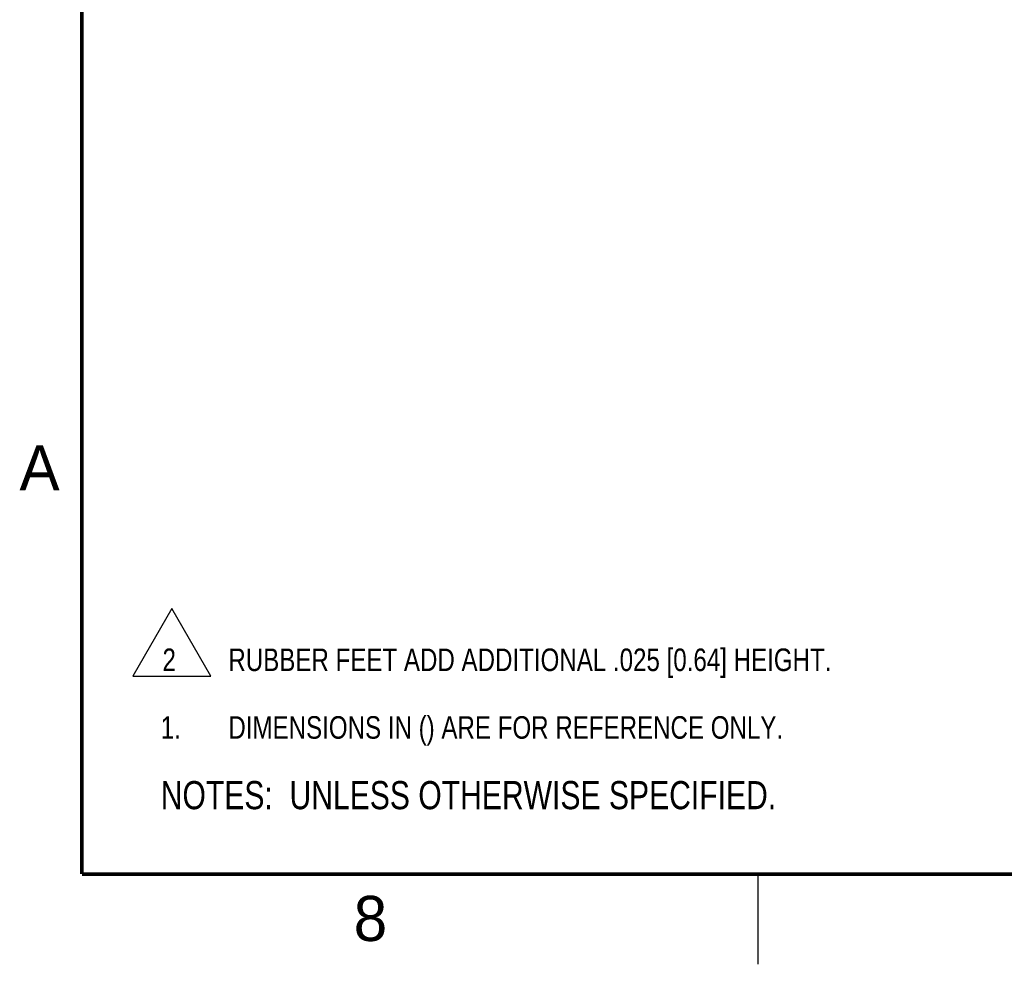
# Model space of a CAD drawing. Header units: inches. Extents: x 0 to 34, y 0 to 22.
# Tile 1 of 37: x 0.2 to 5.6, y 0 to 5.2. Entities that reach past the tile are written whole.
import ezdxf

# ---------------------------------------------------------------- set-up
doc = ezdxf.new("R2010")
doc.units = ezdxf.units.IN
doc.header["$LTSCALE"] = 1.87
doc.header["$MEASUREMENT"] = 0
doc.layers.get('0').update_dxf_attribs({"linetype": 'CONTINUOUS'})
doc.layers.add('DETAIL', color=7, linetype='CONTINUOUS')
doc.styles.get("Standard").update_dxf_attribs({"font": 'txt', "width": 0.8})
doc.styles.add('TEXTSTYLE_2', font='txt')

# ---------------------------------------------------------------- blocks, each defined once
blk = doc.blocks.new('NOTES_HEADER_BL0', base_point=(3.1215, 0.9375))
at = {"layer": 'DETAIL', "color": 2, "linetype": 'CONTINUOUS', "width": 0.8}
blk.add_text('NOTES:  UNLESS OTHERWISE SPECIFIED.', height=0.156, dxfattribs=at).set_placement((0.9375, 0.8595))
blk = doc.blocks.new('CUSTOM_NOTE_BL1', base_point=(3.3476, 1.7838))
at = {"layer": 'DETAIL', "color": 2, "linetype": 'CONTINUOUS'}
for p, q in [((0.999, 1.9711), (0.7827, 1.5965)), ((1.2153, 1.5965), (0.999, 1.9711)), ((0.7827, 1.5965), (1.2153, 1.5965))]:
    blk.add_line(p, q, dxfattribs=at)
at = {"layer": 'DETAIL', "color": 2, "linetype": 'CONTINUOUS', "width": 0.8}
for s, p in [('2', (0.9473, 1.6248)), ('RUBBER FEET ADD ADDITIONAL .025 [0.64] HEIGHT.', (1.3125, 1.625))]:
    blk.add_text(s, height=0.125, dxfattribs=at).set_placement(p)
blk = doc.blocks.new('DIMS_REF_BL2', base_point=(3.1251, 1.3124))
at = {"layer": 'DETAIL', "color": 2, "linetype": 'CONTINUOUS', "width": 0.8}
for s, p in [('1.', (0.9376, 1.2498)), ('DIMENSIONS IN () ARE FOR REFERENCE ONLY.', (1.3125, 1.25))]:
    blk.add_text(s, height=0.125, dxfattribs=at).set_placement(p)

msp = doc.modelspace()

# ---------------------------------------------------------------- linework, layer by layer
at = {"color": 2, "linetype": 'CONTINUOUS'}
msp.add_line((4.25, 0), (4.25, 0.5), dxfattribs=at)
at = {"color": 7, "linetype": 'CONTINUOUS', "const_width": 0.02}
for points in [[(0.5, 21.5), (0.5, 0.5)], [(0.5, 0.5), (33.5, 0.5)]]:
    msp.add_lwpolyline(points, dxfattribs=at)

# ---------------------------------------------------------------- block references
at = {"layer": 'DETAIL', "color": 2, "linetype": 'CONTINUOUS'}
for name, p in [('CUSTOM_NOTE_BL1', (3.3476, 1.7838)), ('DIMS_REF_BL2', (3.1251, 1.3124)), ('NOTES_HEADER_BL0', (3.1215, 0.9375))]:
    msp.add_blockref(name, p, dxfattribs=at)

# ---------------------------------------------------------------- texts
at = {"color": 2, "linetype": 'CONTINUOUS', "char_height": 0.25, "width": 0.25, "attachment_point": 1, "line_spacing_factor": 0.9, "style": 'TEXTSTYLE_2'}
for s, insert in [('A', (0.1541, 2.8761)), ('8', (2.0074, 0.3791))]:
    msp.add_mtext(s, dxfattribs=dict(at, insert=insert))

doc.saveas('drawing.dxf')
